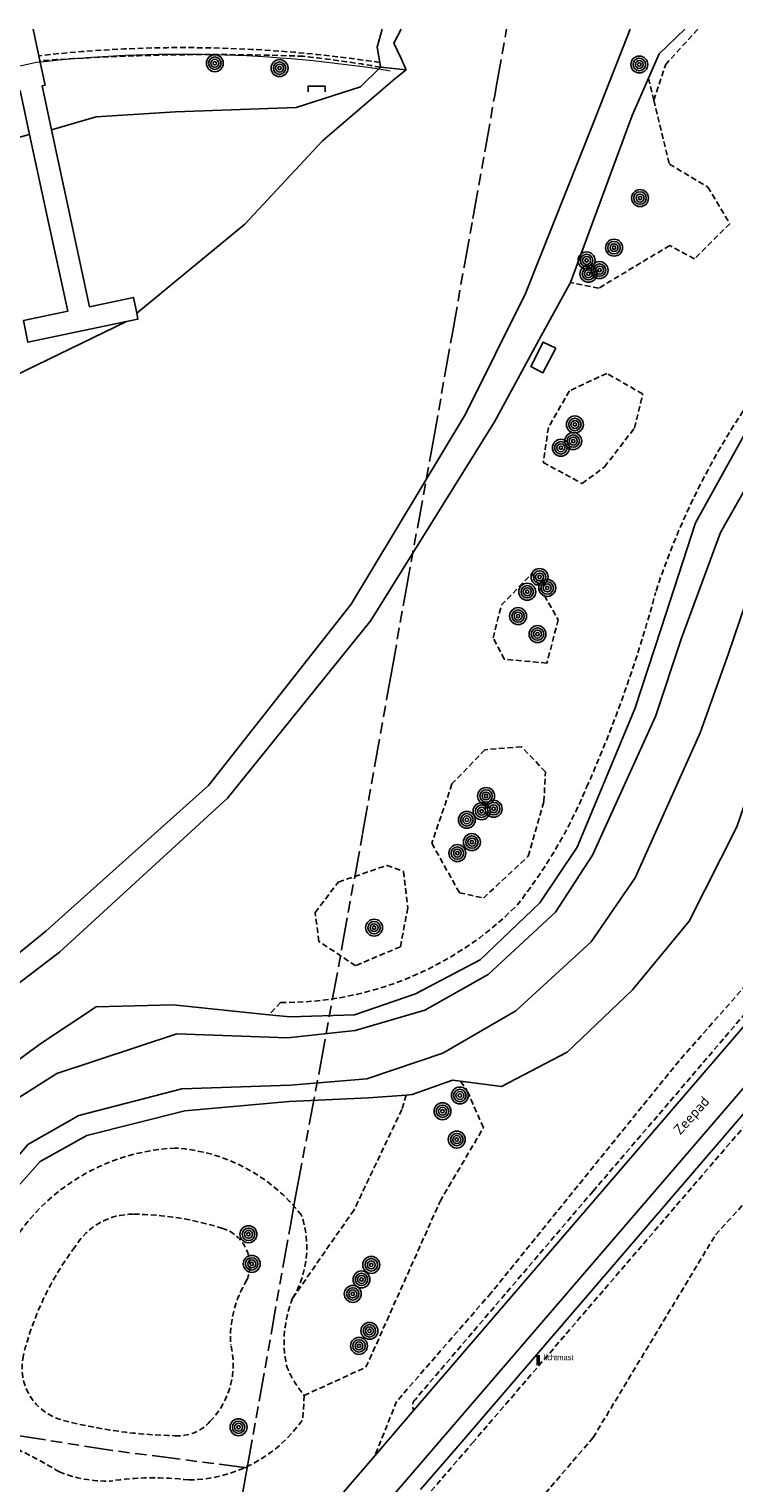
# Model space of a CAD drawing. Extents: x 168491 to 169507, y 481494 to 482503.
# Tile 99 of 108: x 169019 to 169082, y 482371 to 482500. Entities that reach past the tile are written whole.
import ezdxf
from ezdxf.enums import TextEntityAlignment as Align

# ---------------------------------------------------------------- set-up
doc = ezdxf.new("R2010")
doc.units = 0
doc.header["$LTSCALE"] = 0.5
doc.linetypes.add('KAD', pattern=[12, 5, -1, 2, -1, 2, -1])
doc.linetypes.add('STIPPELFIJN', pattern=[1.5, 1, -0.5])
doc.layers.get('0').update_dxf_attribs({"linetype": 'CONTINUOUS'})
for name, color, linetype in [('G01', 3, 'KAD'), ('G_BTD', 3, 'CONTINUOUS'), ('G_OWT', 7, 'CONTINUOUS'), ('G_WGD', 2, 'CONTINUOUS'), ('G_WTD', 4, 'CONTINUOUS'), ('LSHD', 7, 'CONTINUOUS'), ('ORL', 7, 'CONTINUOUS'), ('PPAL', 7, 'CONTINUOUS'), ('PSTM', 170, 'CONTINUOUS'), ('PVGO', 7, 'CONTINUOUS')]:
    doc.layers.add(name, color=color, linetype=linetype)
doc.styles.add('ISO', font='isocpeur.ttf', dxfattribs={"height": 1})

# ---------------------------------------------------------------- blocks, each defined once
blk = doc.blocks.new('BOOM')
at = {"color": 0}
for radius in [0.75, 0.55, 0.35, 0.15]:
    blk.add_circle((0, 0), radius, dxfattribs=at)
blk = doc.blocks.new('PAAL')
at = {"linetype": 'ByBlock', "lineweight": -2}
h = blk.add_hatch(color=0, dxfattribs=at)
h.dxf.hatch_style = 1
h.paths.add_polyline_path([(0.15, 0.8), (-0.15, 0.8), (-0.15, -0.1), (0, -0.1, -0.414214), (-0.1, 0, -1), (0.1, 0, -0.414214), (0, -0.1), (0.15, -0.1)])
at = {"linetype": 'ByBlock', "lineweight": -2, "true_color": 0x681648}
h = blk.add_hatch(color=219, dxfattribs=at)
h.dxf.hatch_style = 1
h.paths.add_polyline_path([(-0.1, 0, 1), (0.1, 0, 1)])
at = {"color": 0, "linetype": 'ByBlock', "lineweight": -2}
blk.add_attdef('PAAL', (0.5, 0.35), '', height=0.5, dxfattribs=at)
blk = doc.blocks.new('PICNICTFL')
at = {"color": 0, "linetype": 'Continuous'}
blk.add_lwpolyline([(-0.75, -0.5), (-0.75, 0), (0.75, 0), (0.75, -0.5)], dxfattribs=at)
at = {"color": 0, "flags": 2}
blk.add_attdef('PICKNICKTAFEL', (1.11, 0), '', height=1, dxfattribs=at)

msp = doc.modelspace()

# ---------------------------------------------------------------- linework, layer by layer
at = {"layer": 'G01'}
msp.add_line((169038.568, 482372.673), (169022.071, 482281.74), dxfattribs=at)
for points in [[(169038.568, 482372.673), (169042.377, 482394.123), (169042.778, 482396.369), (169042.92, 482397.163), (169045.015, 482408.153), (169046.968, 482418.88), (169048.769, 482428.788), (169050.893, 482440.672), (169051.319, 482443.058), (169052.543, 482449.914), (169054.983, 482463.329), (169056.692, 482472.955), (169057.757, 482478.955), (169058.522, 482483.243), (169060.468, 482494.115), (169060.6, 482494.853), (169061.504, 482500)], [(169038.568, 482372.673), (169026.621, 482374.201), (169017.068, 482375.707), (169003.031, 482378.063), (169002.654, 482378.122), (169000, 482378.6273)]]:
    msp.add_lwpolyline(points, dxfattribs=at)
at = {"layer": 'G_BTD', "linetype": 'STIPPELFIJN', "lineweight": -3, "transparency": 33554687}
for points in [[(169074.554, 482493.698), (169075.574, 482496.841), (169078.4589, 482500)], [(169074.079, 482495.641), (169074.554, 482493.698)], [(169074.554, 482493.698), (169075.935, 482488.052), (169079.329, 482486.021), (169081.279, 482482.778), (169078.144, 482479.678), (169075.962, 482480.844), (169069.673, 482477.071), (169067.179, 482477.575)], [(169067.074, 482467.982), (169065.221, 482464.751), (169064.757, 482461.656), (169068.199, 482459.772), (169070.184, 482461.252), (169072.831, 482464.684), (169073.559, 482467.712), (169070.383, 482469.529), (169067.074, 482467.982)], [(169063.765, 482451.831), (169066.081, 482447.726), (169065.088, 482443.89), (169061.316, 482444.227), (169060.323, 482446.111), (169061.051, 482449.004), (169063.765, 482451.831)], [(169062.838, 482436.488), (169059.595, 482436.218), (169056.683, 482433.19), (169054.897, 482427.941), (169057.345, 482423.567), (169059.463, 482423.096), (169063.434, 482426.797), (169064.824, 482431.642), (169064.956, 482434.267), (169062.838, 482436.488)], [(169052.779, 482422.221), (169052.117, 482418.789), (169048.146, 482417.107), (169044.903, 482419.26), (169044.573, 482421.817), (169046.624, 482424.509), (169050.926, 482425.99), (169052.382, 482425.451), (169052.779, 482422.221)], [(169087.696, 482421.056), (169076.783, 482408.691), (169060.143, 482388.151), (169051.784, 482378.549), (169049.855, 482373.744)], [(169088.517, 482419.747), (169069.18, 482397.159), (169053.441, 482378.724)], [(169041.516, 482413.852), (169040.478, 482412.774)], [(169087.155, 482408.247), (169058.593, 482374.985), (169057.617, 482373.845), (169054.502, 482370.221), (169036.861, 482349.7), (169035.646, 482348.226), (169034.695, 482346.983), (169033.786, 482345.71), (169032.921, 482344.407), (169032.099, 482343.074), (169031.322, 482341.716), (169030.591, 482340.333), (169029.906, 482338.926), (169029.268, 482337.496), (169028.679, 482336.047), (169028.184, 482334.701)], [(169057.444, 482406.882), (169058.012, 482406.092)], [(169052.628, 482405.66), (169052.249, 482404.388), (169048.014, 482395.505), (169042.581, 482387.688)], [(169043.595, 482379.081), (169049.073, 482381.575), (169055.625, 482396.245), (169059.463, 482402.773), (169058.012, 482406.092)], [(169069.184, 482375.354), (169080.014, 482393.297), (169089.063, 482403.241), (169091.675, 482401.418)], [(169043.595, 482379.081), (169043.491, 482376.979)], [(169069.184, 482375.354), (169052.255, 482355.62)]]:
    msp.add_lwpolyline(points, dxfattribs=at)
for points in [[(169050.297, 482497.045, 0.06607629), (169020.125, 482497.644)], [(169043.521, 482497.592, 0.02734455), (169020.218, 482497.198)], [(169043.521, 482497.592, -0.0153553), (169050.37, 482496.63)], [(169088.926, 482474.455, 0.10837448), (169074.711, 482450.146)], [(169068.601, 482432.897, 0.03872319), (169074.711, 482450.146)], [(169062.443, 482422.465, 0.06920297), (169068.601, 482432.897)], [(169041.516, 482413.852, 0.20324693), (169062.443, 482422.465)], [(169032.22, 482400.974, 0.32272561), (169015.695, 482387.922)], [(169043.353, 482395.039, 0.21478027), (169032.22, 482400.974)], [(169028.473, 482395.121, 0.26704952), (169023.308, 482392.206)], [(169036.391, 482393.865, 0.07275798), (169028.473, 482395.121)], [(169042.581, 482387.688, 0.22364795), (169043.353, 482395.039)], [(169038.54, 482389.299, 0.43737212), (169036.391, 482393.865)], [(169023.308, 482392.206, 0.10184145), (169018.749, 482382.629)], [(169038.54, 482389.299, 0.1583259), (169037.106, 482383.553)], [(169042.581, 482387.688, 0.14751275), (169042.034, 482381.729)], [(169035.26, 482376.758, 0.25959422), (169037.106, 482383.553)], [(169018.749, 482382.629, 0.41016335), (169022.286, 482376.869)], [(169042.034, 482381.729, 0.08107064), (169043.595, 482379.081)], [(169053.441, 482378.724, 0.3711006), (169053.318, 482377.773)], [(169022.286, 482376.869, 0.05872471), (169032.164, 482375.517)], [(169033.394, 482371.598, 0.243477), (169043.491, 482376.979)], [(169032.164, 482375.517, 0.23165584), (169035.26, 482376.758)], [(169021.93, 482372.314, 0.0287239), (169017.483, 482374.664)], [(169021.93, 482372.314, 0.10145544), (169026.435, 482371.499)], [(169033.394, 482371.598, 0.06710807), (169026.435, 482371.499)]]:
    msp.add_lwpolyline(points, format="xyb", dxfattribs=at)
at = {"layer": 'G_BTD', "linetype": 'Continuous', "lineweight": 25, "transparency": 33554687}
for points in [[(169050.37, 482496.63), (169048.58, 482494.892), (169042.892, 482493.068), (169032.21, 482492.669), (169025.191, 482492.227), (169021.223, 482491.085)], [(169000, 482484.3686), (169009.941, 482488.191), (169019.301, 482490.669)], [(169065.887, 482471.77), (169064.732, 482469.58), (169063.677, 482470.125), (169064.74, 482472.305), (169065.887, 482471.77)]]:
    msp.add_lwpolyline(points, dxfattribs=at)
msp.add_lwpolyline([(169047.066, 482339.025, 0.04958773), (169093.796, 482381.732)], format="xyb", dxfattribs=at)
at = {"layer": 'G_OWT', "linetype": 'Continuous', "lineweight": 25, "transparency": 33554687}
for points in [[(169040.478, 482412.774), (169042.349, 482412.583), (169048.041, 482412.756), (169053.444, 482414.607), (169059.17, 482417.624), (169064.458, 482422.66), (169067.754, 482427.612), (169072.88, 482439.834), (169075.2, 482446.945), (169078.245, 482456.302), (169083.979, 482466.682), (169090.126, 482473.815), (169097.441, 482481.384), (169102.144, 482487.002), (169105.221, 482492.62), (169106.941, 482498.289), (169107.0998, 482500)], [(169050.297, 482497.045), (169050.056, 482498.41), (169050.5116, 482500)], [(169077.2824, 482500), (169075.024, 482497.797), (169074.079, 482495.641)], [(169050.37, 482496.63), (169050.297, 482497.045)], [(169050.37, 482496.63), (169052.633, 482496.391)], [(169074.079, 482495.641), (169072.633, 482492.343), (169067.179, 482477.575)], [(169067.179, 482477.575), (169064.415, 482472.536), (169060.436, 482465.244), (169049.501, 482447.646), (169036.8, 482431.931), (169021.951, 482418.314), (169012.06, 482410.799), (169000.762, 482404.398), (169000, 482404.0636)], [(169057.444, 482406.882), (169061.068, 482406.427), (169066.872, 482409.458), (169072.666, 482414.978), (169077.684, 482421.041), (169081.888, 482429.392), (169084.436, 482436.766), (169084.397, 482438.82)], [(169040.478, 482412.774), (169031.995, 482413.639), (169025.19, 482413.468), (169020.293, 482410.222), (169015.234, 482406.524), (169009.171, 482400.717)], [(169057.444, 482406.882), (169056.717, 482406.973), (169053.15, 482405.696), (169052.628, 482405.66)], [(169052.628, 482405.66), (169049.284, 482405.429), (169042.278, 482405.097), (169033.052, 482404.261), (169024.354, 482402.09), (169020.236, 482399.788), (169016.142, 482395.207), (169015.217, 482391.898), (169014.138, 482381.077)]]:
    msp.add_lwpolyline(points, dxfattribs=at)
at = {"layer": 'G_WGD', "linetype": 'Continuous', "lineweight": 25, "transparency": 33554687}
for points in [[(169020.125, 482497.644), (169019.6011, 482500)], [(169020.125, 482497.644), (169020.218, 482497.198)], [(169020.218, 482497.198), (169020.665, 482495.043), (169020.396, 482494.974), (169021.223, 482491.085)], [(169016.365, 482496.301), (169016.846, 482494.261), (169018.462, 482494.56), (169019.301, 482490.669)], [(169019.301, 482490.669), (169020.976, 482482.894), (169022.668, 482475.034), (169018.755, 482474.201), (169019.134, 482472.283), (169027.869, 482474.116)], [(169021.223, 482491.085), (169022.922, 482483.255), (169024.609, 482475.429), (169028.492, 482476.254), (169028.783, 482474.85)], [(169028.783, 482474.85), (169028.89, 482474.33), (169027.869, 482474.116)], [(169088.924, 482419.183), (169053.318, 482377.773)], [(169057.01, 482374.366), (169088.031, 482410.45)], [(169053.318, 482377.773), (169049.855, 482373.744)], [(169053.895, 482370.742), (169057.01, 482374.366)], [(169049.855, 482373.744), (169037.231, 482359.062)]]:
    msp.add_lwpolyline(points, dxfattribs=at)
at = {"layer": 'G_WGD', "lineweight": -3, "transparency": 33554687}
msp.add_lwpolyline([(169084.712, 482408.883), (169084.568, 482408.723), (169035.112, 482351.193)], dxfattribs=at)
at = {"layer": 'G_WTD', "linetype": 'Continuous', "lineweight": 25, "transparency": 33554687}
for points in [[(169072.4668, 482500), (169069.135, 482491.486), (169063.18, 482476.604), (169057.893, 482465.906), (169047.763, 482449.113), (169035.126, 482433.052), (169020.722, 482420.151), (169011.627, 482412.764), (169000, 482407.4497)], [(169052.633, 482496.391), (169052.178, 482497.387), (169051.53, 482498.751), (169052.1948, 482500)], [(169052.633, 482496.391), (169051.639, 482495.589), (169045.22, 482490.109), (169038.361, 482482.744), (169028.783, 482474.85)], [(169000, 482461.0028), (169003.549, 482462.234), (169016.856, 482468.775), (169027.869, 482474.116)], [(169093.147, 482473.73), (169086.068, 482465.341), (169080.44, 482455.452), (169076.987, 482446.087), (169074.688, 482439.171), (169069.116, 482426.89), (169065.856, 482421.847), (169059.889, 482416.332), (169054.295, 482413.175), (169048.114, 482411.37), (169042.129, 482410.733), (169032.341, 482411.065), (169021.694, 482407.557), (169016.776, 482404.448), (169010.746, 482397.877), (169009.126, 482392.971), (169007.715, 482378.799), (169004.875, 482368.986), (169000.471, 482362.64), (169000, 482362.3238)], [(169096.167, 482471.296), (169089.278, 482462.863), (169084.137, 482453.509), (169081.153, 482444.726), (169078.647, 482437.728), (169072.886, 482424.881), (169068.993, 482419.235), (169062.337, 482413.12), (169055.879, 482409.375), (169049.142, 482407.086), (169042.38, 482406.549), (169032.758, 482406.224), (169023.656, 482403.853), (169019.128, 482401.281), (169014.753, 482396.021), (169013.536, 482392.31), (169011.733, 482378.44), (169009.131, 482367.037), (169005.239, 482359.387), (169000, 482355.9087)]]:
    msp.add_lwpolyline(points, dxfattribs=at)
at = {"layer": 'LSHD', "linetype": 'Continuous', "lineweight": 13, "transparency": 33554687}
msp.add_lwpolyline([(169019.918, 482497.064, -0.06817657), (169051.209, 482496.318)], format="xyb", dxfattribs=at)
msp.add_lwpolyline([(169016.155, 482496.235), (169019.918, 482497.064)], dxfattribs=at)

# ---------------------------------------------------------------- block references
at = {"layer": 'PPAL', "linetype": 'Continuous', "lineweight": 13, "transparency": 33554687}
msp.add_blockref('PAAL', (169064.31, 482381.844), dxfattribs=at).add_auto_attribs({'PAAL': 'lichtmast'})
at = {"layer": 'PSTM', "linetype": 'Continuous', "lineweight": 0, "transparency": 33554687}
msp.add_blockref('PICNICTFL', (169044.7, 482494.957), dxfattribs=at)
at = {"layer": 'PVGO', "linetype": 'Continuous', "lineweight": 0, "transparency": 33554687}
for p in [(169035.692, 482496.979), (169041.422, 482496.544), (169073.264, 482496.864), (169073.328, 482485.046), (169071.028, 482480.653), (169068.599, 482479.528), (169068.763, 482478.344), (169069.746, 482478.668), (169067.562, 482465.008), (169066.321, 482462.944), (169067.414, 482463.538), (169064.435, 482451.51), (169063.347, 482450.203), (169065.116, 482450.54), (169062.535, 482448.048), (169064.253, 482446.458), (169059.705, 482432.129), (169059.307, 482430.782), (169060.372, 482431.003), (169058, 482430.018), (169058.448, 482428.047), (169057.159, 482427.075), (169049.79, 482420.475), (169057.379, 482405.624), (169055.846, 482404.226), (169057.11, 482401.721), (169038.67, 482393.338), (169038.958, 482390.72), (169049.542, 482390.632), (169048.677, 482389.345), (169047.901, 482388.064), (169049.378, 482384.794), (169048.453, 482383.459), (169037.792, 482376.262)]:
    msp.add_blockref('BOOM', p, dxfattribs=at)

# ---------------------------------------------------------------- texts
at = {"layer": 'ORL', "linetype": 'Continuous', "lineweight": 25, "transparency": 33554687, "style": 'ISO'}
msp.add_text('Zeepad', height=0.9, rotation=48.3, dxfattribs=at).set_placement((169077.87, 482403.858), align=Align.MIDDLE_CENTER)

doc.saveas('drawing.dxf')
